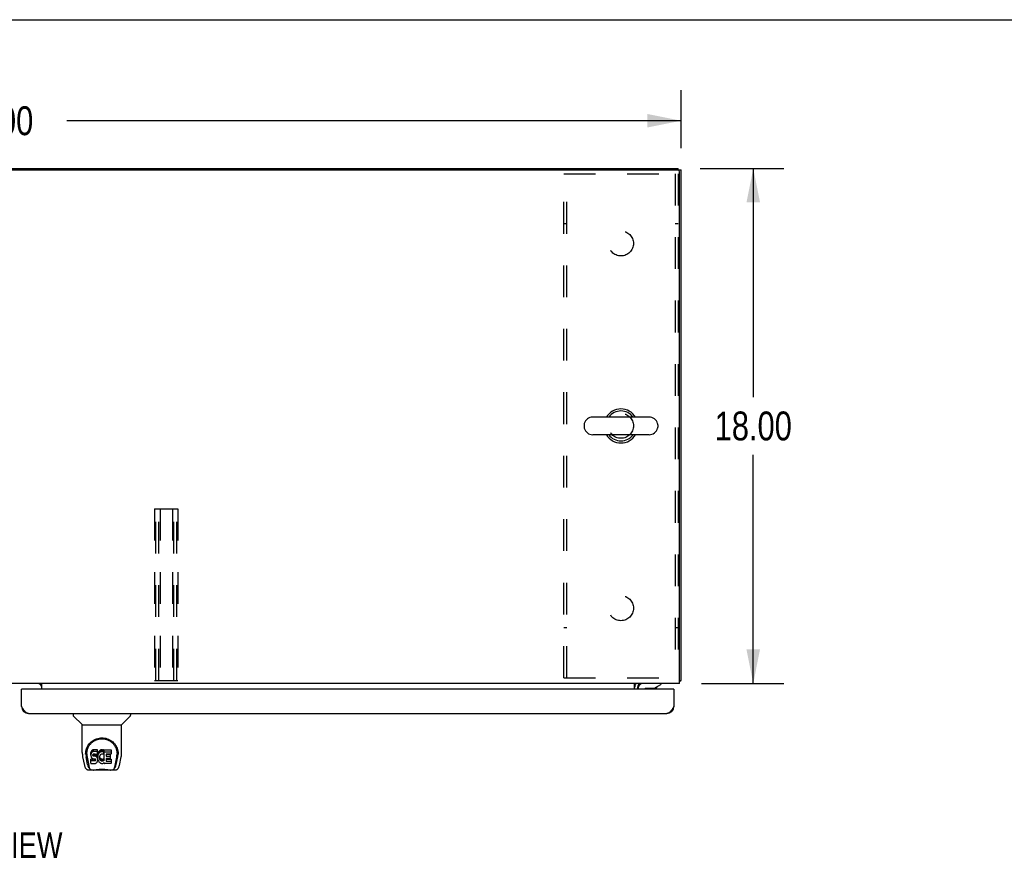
# Model space of a CAD drawing. Header units: inches. Extents: x 0 to 202, y 0 to 130.
# Tile 74 of 77: x 66 to 101, y 101 to 130. Entities that reach past the tile are written whole.
import ezdxf

# ---------------------------------------------------------------- set-up
doc = ezdxf.new("R2010")
doc.units = ezdxf.units.IN
doc.header["$LTSCALE"] = 11.091132
doc.header["$MEASUREMENT"] = 0
doc.linetypes.add('HIDDEN', pattern=[0.2, 0.1, -0.1])
doc.layers.get('0').update_dxf_attribs({"linetype": 'CONTINUOUS'})
for name, color, linetype in [('02___PRT_ALL_AXES', 7, 'CONTINUOUS'), ('DEFAULT_2', 8, 'HIDDEN'), ('DIMENSIONS', 7, 'CONTINUOUS')]:
    doc.layers.add(name, color=color, linetype=linetype)
doc.styles.get("Standard").update_dxf_attribs({"font": 'txt', "width": 0.8})
doc.dimstyles.new('DIMSTYLE_1', dxfattribs={"dimtxt": 1.008285, "dimasz": 1.186217, "dimexe": 0.09, "dimexo": 0.07, "dimgap": 0.0425, "dimtad": 0, "dimtih": 1, "dimtoh": 1, "dimzin": 4, "dimdsep": 46, "dimtxsty": 'Standard', "dimblk": '_FILLED', "dimblk1": '_FILLED', "dimblk2": '_FILLED', "dimcen": 0.09, "dimadec": 0, "dimazin": 0, "dimtfac": 1, "dimtofl": 0, "dimtmove": 0, "dimatfit": 3, "dimldrblk": '_FILLED', "dimfxl": 0, "dimtolj": 1, "dimtzin": 4, "dimarcsym": 0})

# ---------------------------------------------------------------- blocks, each defined once
blk = doc.blocks.new('_FILLED')
at = {"color": 0, "linetype": 'ByBlock'}
blk.add_solid([(0, 0), (-1, 0.2), (-1, -0.2)], dxfattribs=at)
blk = doc.blocks.new('*D1')
at = {"layer": 'DIMENSIONS', "color": 2, "linetype": 'Continuous'}
for p, q in [((41.529, 125.884), (41.529, 128.019)), ((89.529, 125.998), (89.529, 128.019)), ((41.529, 126.951), (63.008, 126.951)), ((89.529, 126.951), (68.049, 126.951))]:
    blk.add_line(p, q, dxfattribs=at)
at = {"layer": 'DIMENSIONS', "color": 2, "linetype": 'Continuous', "xscale": 1.1862172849, "yscale": 1.1862172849, "zscale": 1.1862172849, "rotation": 180}
blk.add_blockref('_FILLED', (41.529, 126.951), dxfattribs=at)
at = {"layer": 'DIMENSIONS', "color": 2, "linetype": 'Continuous', "xscale": 1.1862172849, "yscale": 1.1862172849, "zscale": 1.1862172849}
blk.add_blockref('_FILLED', (89.529, 126.951), dxfattribs=at)
at = {"layer": 'DIMENSIONS', "color": 2, "linetype": 'Continuous', "insert": (65.529, 127.455), "char_height": 1.0083, "width": 4.03314, "attachment_point": 2, "line_spacing_factor": 0.9}
blk.add_mtext('48.00', dxfattribs=at)
blk = doc.blocks.new('*D10')
at = {"layer": 'DIMENSIONS', "color": 2, "linetype": 'Continuous'}
for p, q in [((90.192, 125.282), (93.119, 125.282)), ((92.051, 125.282), (92.051, 117.29)), ((92.051, 107.282), (92.051, 115.274)), ((90.247, 107.282), (93.119, 107.282))]:
    blk.add_line(p, q, dxfattribs=at)
at = {"layer": 'DIMENSIONS', "color": 2, "linetype": 'Continuous', "xscale": 1.1862172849, "yscale": 1.1862172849, "zscale": 1.1862172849}
for p, rotation in [((92.051, 125.282), 90), ((92.051, 107.282), 270)]:
    blk.add_blockref('_FILLED', p, dxfattribs=dict(at, rotation=rotation))
at = {"layer": 'DIMENSIONS', "color": 2, "linetype": 'Continuous', "insert": (92.051, 116.786), "char_height": 1.0083, "width": 4.03314, "attachment_point": 2, "line_spacing_factor": 0.9}
blk.add_mtext('18.00', dxfattribs=at)

msp = doc.modelspace()

# ---------------------------------------------------------------- linework, layer by layer
at = {"color": 7, "linetype": 'Continuous'}
for p, q in [((0, 130.484), (201.657, 130.484)), ((41.633, 125.282), (89.425, 125.282)), ((89.425, 125.229), (89.425, 125.282)), ((89.425, 125.23), (89.529, 125.23)), ((88.412, 116.588), (86.437, 116.588)), ((86.137, 116.326), (86.137, 116.238)), ((88.712, 116.326), (88.712, 116.238)), ((88.412, 115.976), (86.437, 115.976)), ((66.486, 107.083), (66.466, 107.083)), ((88.012, 107.281), (88.046, 107.246)), ((88.03, 107.125), (88.03, 107.083)), ((88.05, 107.243), (88.05, 107.243)), ((88.579, 107.105), (88.306, 107.105)), ((88.579, 107.105), (88.818, 107.243)), ((88.682, 107.153), (88.662, 107.153)), ((88.682, 107.164), (88.682, 107.153)), ((88.818, 107.282), (88.818, 107.243)), ((89.259, 107.083), (89.279, 107.083)), ((89.477, 107.386), (89.529, 107.386)), ((68.275, 106.229), (68.275, 106.166)), ((68.584, 105.841), (68.287, 106.138)), ((69.974, 105.841), (70.271, 106.138)), ((70.283, 106.229), (70.283, 106.166)), ((68.59, 105.835), (69.968, 105.835)), ((68.59, 104.863), (68.59, 105.835)), ((69.968, 104.864), (69.968, 105.835)), ((68.605, 104.72), (68.67, 104.415)), ((68.715, 104.894), (68.714, 104.831)), ((68.777, 104.443), (68.725, 104.713)), ((68.752, 104.821), (68.752, 104.798)), ((68.761, 104.7), (68.819, 104.407)), ((68.895, 104.867), (68.893, 104.843)), ((68.893, 104.776), (68.893, 104.843)), ((68.895, 104.8), (68.893, 104.776)), ((68.893, 104.776), (68.894, 104.752)), ((68.894, 104.752), (68.898, 104.729)), ((68.9, 104.89), (68.895, 104.867)), ((68.895, 104.8), (68.895, 104.867)), ((68.9, 104.823), (68.895, 104.8)), ((68.898, 104.729), (68.906, 104.706)), ((68.909, 104.912), (68.9, 104.89)), ((68.9, 104.823), (68.9, 104.89)), ((68.909, 104.846), (68.9, 104.823)), ((68.906, 104.706), (68.919, 104.686)), ((68.923, 104.932), (68.909, 104.912)), ((68.909, 104.846), (68.909, 104.912)), ((68.923, 104.865), (68.909, 104.846)), ((68.919, 104.686), (68.935, 104.669)), ((68.931, 104.94), (68.923, 104.932)), ((68.923, 104.865), (68.923, 104.932)), ((68.931, 104.873), (68.923, 104.865)), ((68.941, 104.947), (68.931, 104.94)), ((68.931, 104.873), (68.931, 104.94)), ((68.941, 104.88), (68.931, 104.873)), ((68.935, 104.669), (68.955, 104.656)), ((68.963, 104.956), (68.941, 104.947)), ((68.941, 104.88), (68.941, 104.947)), ((68.963, 104.89), (68.941, 104.88)), ((68.955, 104.656), (68.966, 104.652)), ((68.986, 104.964), (68.963, 104.956)), ((68.963, 104.89), (68.963, 104.956)), ((68.986, 104.897), (68.963, 104.89)), ((68.964, 104.764), (68.965, 104.779)), ((68.965, 104.757), (68.964, 104.764)), ((68.965, 104.779), (68.967, 104.794)), ((68.965, 104.757), (68.965, 104.779)), ((68.967, 104.75), (68.965, 104.757)), ((68.967, 104.794), (68.97, 104.801)), ((68.967, 104.75), (68.967, 104.794)), ((68.971, 104.744), (68.967, 104.75)), ((68.97, 104.801), (68.976, 104.806)), ((68.971, 104.744), (68.971, 104.802)), ((68.978, 104.739), (68.971, 104.744)), ((68.976, 104.806), (68.99, 104.81)), ((68.978, 104.806), (68.977, 104.806)), ((68.992, 104.802), (68.978, 104.806)), ((68.978, 104.739), (68.978, 104.806)), ((68.992, 104.735), (68.978, 104.739)), ((69.126, 104.964), (68.986, 104.964)), ((68.986, 104.897), (68.986, 104.964)), ((69.126, 104.897), (68.986, 104.897)), ((68.99, 104.81), (69.005, 104.812)), ((69.016, 104.803), (68.992, 104.802)), ((68.992, 104.735), (68.992, 104.802)), ((69.016, 104.736), (68.992, 104.735)), ((69.005, 104.812), (69.118, 104.812)), ((69.04, 104.802), (69.016, 104.803)), ((69.016, 104.736), (69.016, 104.803)), ((69.04, 104.735), (69.016, 104.736)), ((69.064, 104.796), (69.04, 104.802)), ((69.04, 104.735), (69.04, 104.802)), ((69.064, 104.73), (69.04, 104.735)), ((69.074, 104.792), (69.064, 104.796)), ((69.064, 104.73), (69.064, 104.796)), ((69.074, 104.725), (69.064, 104.73)), ((69.084, 104.785), (69.074, 104.792)), ((69.074, 104.725), (69.074, 104.792)), ((69.084, 104.718), (69.074, 104.725)), ((69.102, 104.768), (69.084, 104.785)), ((69.084, 104.718), (69.084, 104.785)), ((69.102, 104.701), (69.084, 104.718)), ((69.115, 104.748), (69.102, 104.768)), ((69.102, 104.701), (69.102, 104.768)), ((69.115, 104.681), (69.102, 104.701)), ((69.124, 104.726), (69.115, 104.748)), ((69.115, 104.681), (69.115, 104.748)), ((69.124, 104.659), (69.115, 104.681)), ((69.118, 104.812), (69.123, 104.812)), ((69.123, 104.812), (69.125, 104.817)), ((69.125, 104.722), (69.124, 104.726)), ((69.124, 104.659), (69.124, 104.726)), ((69.13, 104.636), (69.124, 104.659)), ((69.125, 104.817), (69.126, 104.83)), ((69.13, 104.8), (69.125, 104.755)), ((69.125, 104.688), (69.125, 104.755)), ((69.13, 104.733), (69.125, 104.688)), ((69.125, 104.688), (69.126, 104.666)), ((69.127, 104.921), (69.126, 104.964)), ((69.126, 104.897), (69.126, 104.964)), ((69.127, 104.854), (69.126, 104.897)), ((69.126, 104.83), (69.127, 104.854)), ((69.126, 104.666), (69.129, 104.644)), ((69.127, 104.854), (69.127, 104.921)), ((69.134, 104.822), (69.13, 104.8)), ((69.13, 104.733), (69.13, 104.8)), ((69.134, 104.755), (69.13, 104.733)), ((69.14, 104.843), (69.134, 104.822)), ((69.134, 104.755), (69.134, 104.822)), ((69.14, 104.776), (69.134, 104.755)), ((69.148, 104.864), (69.14, 104.843)), ((69.14, 104.776), (69.14, 104.843)), ((69.148, 104.797), (69.14, 104.776)), ((69.159, 104.883), (69.148, 104.864)), ((69.148, 104.797), (69.148, 104.864)), ((69.159, 104.816), (69.148, 104.797)), ((69.172, 104.901), (69.159, 104.883)), ((69.159, 104.816), (69.159, 104.883)), ((69.172, 104.835), (69.159, 104.816)), ((69.187, 104.918), (69.172, 104.901)), ((69.172, 104.835), (69.172, 104.901)), ((69.187, 104.851), (69.172, 104.835)), ((69.203, 104.933), (69.187, 104.918)), ((69.187, 104.851), (69.187, 104.918)), ((69.203, 104.867), (69.187, 104.851)), ((69.198, 104.731), (69.195, 104.704)), ((69.195, 104.704), (69.195, 104.677)), ((69.195, 104.677), (69.196, 104.664)), ((69.196, 104.664), (69.196, 104.704)), ((69.196, 104.664), (69.199, 104.651)), ((69.202, 104.744), (69.198, 104.731)), ((69.198, 104.724), (69.199, 104.718)), ((69.199, 104.718), (69.209, 104.693)), ((69.199, 104.651), (69.199, 104.718)), ((69.208, 104.755), (69.202, 104.744)), ((69.221, 104.946), (69.203, 104.933)), ((69.203, 104.867), (69.203, 104.933)), ((69.221, 104.879), (69.203, 104.867)), ((69.222, 104.779), (69.208, 104.755)), ((69.209, 104.693), (69.222, 104.67)), ((69.209, 104.626), (69.209, 104.693)), ((69.242, 104.955), (69.221, 104.946)), ((69.221, 104.879), (69.221, 104.946)), ((69.242, 104.888), (69.221, 104.879)), ((69.23, 104.789), (69.222, 104.779)), ((69.222, 104.67), (69.231, 104.66)), ((69.222, 104.603), (69.222, 104.67)), ((69.241, 104.796), (69.23, 104.789)), ((69.231, 104.66), (69.241, 104.651)), ((69.231, 104.593), (69.231, 104.66)), ((69.266, 104.807), (69.241, 104.796)), ((69.264, 104.96), (69.242, 104.955)), ((69.242, 104.888), (69.242, 104.955)), ((69.264, 104.893), (69.242, 104.888)), ((69.286, 104.962), (69.264, 104.96)), ((69.264, 104.893), (69.264, 104.96)), ((69.286, 104.895), (69.264, 104.893)), ((69.279, 104.81), (69.266, 104.807)), ((69.292, 104.81), (69.279, 104.81)), ((69.286, 104.962), (69.308, 104.962)), ((69.286, 104.895), (69.286, 104.962)), ((69.308, 104.895), (69.286, 104.895)), ((69.305, 104.807), (69.292, 104.81)), ((69.318, 104.802), (69.305, 104.807)), ((69.319, 104.96), (69.308, 104.962)), ((69.308, 104.895), (69.308, 104.962)), ((69.319, 104.893), (69.308, 104.895)), ((69.33, 104.957), (69.319, 104.96)), ((69.319, 104.893), (69.319, 104.96)), ((69.33, 104.89), (69.319, 104.893)), ((69.35, 104.873), (69.324, 104.805)), ((69.329, 104.648), (69.341, 104.655)), ((69.349, 104.945), (69.33, 104.957)), ((69.33, 104.89), (69.33, 104.957)), ((69.349, 104.878), (69.33, 104.89)), ((69.341, 104.655), (69.341, 104.588)), ((69.347, 104.654), (69.359, 104.636)), ((69.349, 104.945), (69.349, 104.878)), ((69.35, 104.941), (69.35, 104.878)), ((69.359, 104.962), (69.596, 104.962)), ((69.359, 104.57), (69.359, 104.962)), ((69.359, 104.895), (69.596, 104.895)), ((69.429, 104.807), (69.429, 104.74)), ((69.596, 104.811), (69.433, 104.811)), ((69.433, 104.802), (69.565, 104.802)), ((69.433, 104.735), (69.565, 104.735)), ((69.565, 104.653), (69.435, 104.653)), ((69.569, 104.797), (69.569, 104.657)), ((69.6, 104.957), (69.6, 104.816)), ((69.74, 104.407), (69.796, 104.697)), ((69.781, 104.443), (69.834, 104.713)), ((69.796, 104.697), (69.797, 104.701)), ((69.843, 104.894), (69.844, 104.831)), ((69.85, 104.821), (69.85, 104.821)), ((69.85, 104.808), (69.85, 104.808)), ((69.888, 104.415), (69.953, 104.72)), ((68.836, 104.339), (68.829, 104.339)), ((68.835, 104.343), (68.838, 104.333)), ((68.838, 104.333), (68.838, 104.333)), ((68.895, 104.49), (68.895, 104.632)), ((68.959, 104.637), (68.9, 104.636)), ((68.9, 104.57), (68.9, 104.636)), ((68.959, 104.57), (68.9, 104.57)), ((68.9, 104.485), (69.044, 104.485)), ((69.02, 104.637), (68.959, 104.637)), ((68.959, 104.57), (68.959, 104.637)), ((69.02, 104.57), (68.959, 104.57)), ((68.966, 104.652), (68.978, 104.65)), ((68.978, 104.65), (69.025, 104.649)), ((69.035, 104.638), (69.02, 104.637)), ((69.02, 104.57), (69.02, 104.637)), ((69.035, 104.572), (69.02, 104.57)), ((69.025, 104.649), (69.033, 104.648)), ((69.033, 104.648), (69.04, 104.646)), ((69.042, 104.642), (69.035, 104.638)), ((69.035, 104.572), (69.035, 104.638)), ((69.042, 104.575), (69.035, 104.572)), ((69.04, 104.646), (69.046, 104.641)), ((69.043, 104.643), (69.042, 104.642)), ((69.042, 104.575), (69.042, 104.642)), ((69.047, 104.58), (69.042, 104.575)), ((69.044, 104.485), (69.056, 104.487)), ((69.046, 104.641), (69.051, 104.635)), ((69.047, 104.58), (69.047, 104.64)), ((69.056, 104.592), (69.047, 104.58)), ((69.051, 104.635), (69.057, 104.622)), ((69.056, 104.592), (69.056, 104.624)), ((69.059, 104.599), (69.056, 104.592)), ((69.056, 104.487), (69.067, 104.491)), ((69.057, 104.622), (69.06, 104.607)), ((69.059, 104.599), (69.059, 104.611)), ((69.06, 104.607), (69.059, 104.599)), ((69.067, 104.491), (69.087, 104.505)), ((69.087, 104.505), (69.104, 104.522)), ((69.104, 104.522), (69.111, 104.532)), ((69.111, 104.532), (69.116, 104.542)), ((69.116, 104.542), (69.125, 104.565)), ((69.125, 104.565), (69.131, 104.588)), ((69.129, 104.644), (69.134, 104.622)), ((69.133, 104.612), (69.13, 104.636)), ((69.131, 104.588), (69.133, 104.612)), ((69.133, 104.612), (69.133, 104.627)), ((69.134, 104.622), (69.141, 104.601)), ((69.141, 104.601), (69.162, 104.562)), ((69.162, 104.562), (69.175, 104.544)), ((69.175, 104.544), (69.189, 104.527)), ((69.189, 104.527), (69.206, 104.512)), ((69.199, 104.651), (69.209, 104.626)), ((69.206, 104.512), (69.224, 104.498)), ((69.209, 104.626), (69.222, 104.603)), ((69.222, 104.603), (69.231, 104.593)), ((69.224, 104.498), (69.233, 104.493)), ((69.231, 104.593), (69.241, 104.584)), ((69.233, 104.493), (69.244, 104.489)), ((69.241, 104.651), (69.252, 104.644)), ((69.241, 104.584), (69.241, 104.651)), ((69.241, 104.584), (69.252, 104.577)), ((69.244, 104.489), (69.266, 104.484)), ((69.252, 104.644), (69.265, 104.639)), ((69.252, 104.577), (69.252, 104.644)), ((69.252, 104.577), (69.265, 104.572)), ((69.265, 104.639), (69.278, 104.637)), ((69.265, 104.572), (69.265, 104.639)), ((69.265, 104.572), (69.278, 104.57)), ((69.266, 104.484), (69.288, 104.481)), ((69.278, 104.637), (69.291, 104.636)), ((69.278, 104.57), (69.278, 104.637)), ((69.278, 104.57), (69.291, 104.569)), ((69.288, 104.481), (69.31, 104.484)), ((69.291, 104.636), (69.305, 104.638)), ((69.291, 104.569), (69.291, 104.636)), ((69.291, 104.569), (69.305, 104.571)), ((69.305, 104.638), (69.317, 104.642)), ((69.305, 104.571), (69.305, 104.638)), ((69.305, 104.571), (69.317, 104.575)), ((69.31, 104.484), (69.331, 104.491)), ((69.317, 104.642), (69.329, 104.648)), ((69.317, 104.575), (69.317, 104.642)), ((69.317, 104.575), (69.329, 104.581)), ((69.329, 104.581), (69.329, 104.648)), ((69.329, 104.581), (69.341, 104.588)), ((69.331, 104.491), (69.35, 104.503)), ((69.347, 104.587), (69.359, 104.57)), ((69.361, 104.503), (69.35, 104.503)), ((69.35, 104.503), (69.35, 104.503)), ((69.361, 104.49), (69.361, 104.503)), ((69.596, 104.485), (69.365, 104.485)), ((69.43, 104.649), (69.43, 104.571)), ((69.435, 104.633), (69.596, 104.633)), ((69.435, 104.566), (69.596, 104.566)), ((69.601, 104.629), (69.601, 104.49)), ((69.72, 104.333), (69.723, 104.343)), ((69.72, 104.333), (69.72, 104.333)), ((69.729, 104.339), (69.722, 104.339)), ((68.794, 104.26), (68.996, 104.26)), ((68.881, 104.26), (68.875, 104.26)), ((68.881, 104.26), (68.88, 104.26)), ((69.572, 104.248), (68.986, 104.248)), ((69.563, 104.26), (69.764, 104.26)), ((69.679, 104.26), (69.677, 104.26))]:
    msp.add_line(p, q, dxfattribs=at)
at = {"color": 3, "linetype": 'Continuous'}
for p, q in [((41.643, 125.23), (89.414, 125.23)), ((89.477, 107.282), (89.477, 125.168)), ((89.529, 107.386), (89.529, 125.23)), ((89.477, 107.282), (41.581, 107.282)), ((66.466, 106.475), (66.466, 107.083)), ((89.259, 107.083), (66.486, 107.083)), ((67.175, 107.083), (67.175, 107.282)), ((87.904, 107.083), (87.904, 107.282)), ((88.008, 107.14), (88.008, 107.083)), ((88.048, 107.245), (88.043, 107.251)), ((88.049, 107.244), (88.048, 107.245)), ((88.05, 107.243), (88.049, 107.244)), ((89.279, 107.083), (89.279, 106.475)), ((66.713, 106.229), (89.032, 106.229))]:
    msp.add_line(p, q, dxfattribs=at)
for points in [[(88.017, 107.279), (88.015, 107.28), (88.013, 107.281), (88.011, 107.282), (88.009, 107.282), (88.008, 107.282)], [(88.043, 107.251), (88.042, 107.253), (88.041, 107.255), (88.039, 107.257), (88.037, 107.259), (88.035, 107.262), (88.033, 107.264), (88.031, 107.266), (88.029, 107.269), (88.027, 107.271), (88.024, 107.273), (88.022, 107.275), (88.019, 107.277), (88.017, 107.279)], [(88.051, 107.242), (88.051, 107.242), (88.05, 107.242), (88.05, 107.242), (88.05, 107.243)], [(89.477, 107.366), (89.479, 107.367), (89.482, 107.368), (89.486, 107.369), (89.49, 107.37), (89.494, 107.371)], [(89.494, 107.371), (89.501, 107.372), (89.505, 107.373), (89.508, 107.373), (89.511, 107.374), (89.513, 107.375), (89.516, 107.376), (89.519, 107.376), (89.521, 107.377), (89.523, 107.378), (89.524, 107.379), (89.526, 107.38), (89.527, 107.381), (89.527, 107.382), (89.528, 107.384), (89.528, 107.385), (89.529, 107.386)], [(66.713, 106.229), (66.703, 106.229), (66.694, 106.23), (66.684, 106.233), (66.675, 106.236), (66.665, 106.24), (66.656, 106.245), (66.646, 106.25), (66.637, 106.257), (66.627, 106.264), (66.618, 106.272), (66.608, 106.281), (66.599, 106.291), (66.589, 106.301), (66.58, 106.312), (66.57, 106.323), (66.561, 106.335), (66.551, 106.348), (66.542, 106.361), (66.532, 106.374), (66.523, 106.388), (66.513, 106.402), (66.504, 106.416), (66.495, 106.431), (66.485, 106.445), (66.476, 106.46), (66.466, 106.475)], [(89.279, 106.475), (89.269, 106.46), (89.26, 106.445), (89.25, 106.431), (89.241, 106.416), (89.231, 106.402), (89.222, 106.388), (89.212, 106.374), (89.203, 106.361), (89.193, 106.348), (89.184, 106.335), (89.174, 106.323), (89.165, 106.312), (89.155, 106.301), (89.146, 106.291), (89.136, 106.281), (89.127, 106.272), (89.117, 106.264), (89.108, 106.257), (89.098, 106.25), (89.089, 106.245), (89.079, 106.24), (89.07, 106.236), (89.061, 106.233), (89.051, 106.23), (89.042, 106.229), (89.032, 106.229)]]:
    msp.add_lwpolyline(points, dxfattribs=at)
at = {"color": 7, "linetype": 'Continuous'}
for points in [[(68.708, 104.821), (68.711, 104.863), (68.718, 104.915), (68.73, 104.964), (68.745, 105.011), (68.764, 105.054), (68.785, 105.095), (68.81, 105.133), (68.837, 105.169), (68.866, 105.202), (68.898, 105.233), (68.933, 105.262), (68.969, 105.287), (69.008, 105.31), (69.049, 105.331), (69.092, 105.347), (69.137, 105.361), (69.183, 105.371), (69.23, 105.377), (69.277, 105.379), (69.325, 105.377), (69.371, 105.371), (69.417, 105.362), (69.462, 105.349), (69.505, 105.332), (69.546, 105.312), (69.585, 105.29), (69.622, 105.264), (69.657, 105.236), (69.689, 105.205), (69.719, 105.172), (69.746, 105.136), (69.771, 105.098), (69.792, 105.058), (69.811, 105.015), (69.827, 104.969), (69.839, 104.92), (69.847, 104.869), (69.85, 104.821)], [(68.752, 104.821), (68.753, 104.841), (68.754, 104.865), (68.757, 104.89), (68.76, 104.913), (68.765, 104.937), (68.771, 104.96), (68.778, 104.983), (68.785, 105.005), (68.794, 105.026), (68.803, 105.047), (68.813, 105.068), (68.824, 105.087), (68.836, 105.106), (68.848, 105.124), (68.861, 105.142), (68.874, 105.158), (68.888, 105.174), (68.902, 105.189), (68.916, 105.203), (68.931, 105.217), (68.946, 105.229), (68.961, 105.241), (68.976, 105.253), (68.992, 105.263), (69.008, 105.273), (69.024, 105.282), (69.039, 105.29), (69.055, 105.298), (69.071, 105.305), (69.087, 105.312), (69.103, 105.318), (69.119, 105.323), (69.135, 105.328), (69.151, 105.332), (69.167, 105.336), (69.183, 105.339), (69.199, 105.342), (69.215, 105.344), (69.231, 105.346), (69.246, 105.347), (69.262, 105.348), (69.278, 105.348), (69.294, 105.348), (69.31, 105.347), (69.326, 105.346), (69.342, 105.344), (69.358, 105.342), (69.374, 105.339), (69.39, 105.336), (69.406, 105.333), (69.422, 105.328), (69.438, 105.324), (69.454, 105.318), (69.47, 105.312), (69.486, 105.306), (69.502, 105.299), (69.518, 105.291), (69.534, 105.282), (69.55, 105.273), (69.565, 105.264), (69.581, 105.253), (69.596, 105.242), (69.611, 105.23), (69.626, 105.217), (69.641, 105.204), (69.656, 105.19), (69.67, 105.175), (69.684, 105.159), (69.697, 105.142), (69.71, 105.125), (69.722, 105.107), (69.734, 105.088), (69.745, 105.068), (69.755, 105.048), (69.764, 105.027), (69.773, 105.005), (69.78, 104.983), (69.787, 104.96), (69.793, 104.937), (69.798, 104.914), (69.801, 104.89), (69.804, 104.866), (69.806, 104.841), (69.806, 104.821)], [(68.59, 104.863), (68.591, 104.836), (68.594, 104.794), (68.599, 104.752), (68.605, 104.72)], [(68.708, 104.808), (68.708, 104.813), (68.708, 104.821)], [(68.752, 104.798), (68.752, 104.782), (68.754, 104.753), (68.757, 104.725), (68.761, 104.7)], [(69.797, 104.701), (69.798, 104.704), (69.798, 104.707), (69.799, 104.71), (69.799, 104.713), (69.8, 104.716), (69.8, 104.719), (69.801, 104.723), (69.801, 104.726), (69.802, 104.73), (69.802, 104.734), (69.802, 104.737), (69.803, 104.741), (69.803, 104.745), (69.804, 104.749), (69.804, 104.753), (69.804, 104.758), (69.805, 104.762), (69.805, 104.767), (69.805, 104.771), (69.806, 104.776), (69.806, 104.781), (69.806, 104.786), (69.806, 104.791), (69.806, 104.796), (69.806, 104.821)], [(69.85, 104.821), (69.85, 104.813), (69.85, 104.808)], [(69.953, 104.72), (69.959, 104.751), (69.964, 104.793), (69.967, 104.836), (69.968, 104.864)], [(68.67, 104.415), (68.674, 104.4), (68.679, 104.379), (68.685, 104.36), (68.691, 104.344), (68.698, 104.329), (68.705, 104.316), (68.714, 104.303), (68.723, 104.292), (68.734, 104.282), (68.746, 104.274), (68.76, 104.267), (68.775, 104.262), (68.79, 104.26), (68.794, 104.26)], [(68.819, 104.407), (68.821, 104.396), (68.824, 104.382), (68.827, 104.368), (68.831, 104.356), (68.835, 104.343)], [(68.838, 104.333), (68.844, 104.32), (68.85, 104.308), (68.856, 104.297), (68.863, 104.288), (68.87, 104.28), (68.878, 104.273), (68.887, 104.267), (68.897, 104.263), (68.907, 104.261), (68.915, 104.26)], [(68.9, 104.636), (68.899, 104.636), (68.899, 104.636), (68.899, 104.636), (68.898, 104.636), (68.898, 104.636), (68.897, 104.636), (68.897, 104.635), (68.897, 104.635), (68.896, 104.635), (68.896, 104.634), (68.896, 104.634), (68.896, 104.633), (68.895, 104.633), (68.895, 104.632)], [(68.9, 104.57), (68.899, 104.57), (68.899, 104.57), (68.899, 104.569), (68.898, 104.569), (68.898, 104.569), (68.897, 104.569), (68.897, 104.568), (68.897, 104.568), (68.896, 104.568), (68.896, 104.567), (68.896, 104.567), (68.896, 104.566), (68.895, 104.566), (68.895, 104.565)], [(69.643, 104.26), (69.651, 104.261), (69.661, 104.263), (69.671, 104.267), (69.68, 104.273), (69.688, 104.28), (69.695, 104.288), (69.702, 104.297), (69.708, 104.308), (69.714, 104.32), (69.72, 104.333)], [(69.723, 104.343), (69.727, 104.356), (69.731, 104.368), (69.734, 104.382), (69.737, 104.396), (69.74, 104.407)], [(69.764, 104.26), (69.778, 104.261), (69.792, 104.265), (69.804, 104.27), (69.816, 104.276), (69.826, 104.284), (69.836, 104.293), (69.844, 104.303), (69.852, 104.314), (69.858, 104.325), (69.864, 104.338), (69.87, 104.351), (69.875, 104.367), (69.88, 104.384), (69.885, 104.403), (69.888, 104.415)], [(68.996, 104.26), (69.016, 104.261), (69.038, 104.262), (69.062, 104.264), (69.086, 104.267), (69.112, 104.27), (69.139, 104.273), (69.166, 104.276), (69.194, 104.278), (69.223, 104.28), (69.253, 104.281), (69.282, 104.281), (69.311, 104.281), (69.34, 104.279), (69.369, 104.278), (69.396, 104.275), (69.423, 104.272), (69.449, 104.27), (69.475, 104.267), (69.498, 104.264), (69.521, 104.262), (69.543, 104.261), (69.563, 104.26)], [(68.996, 104.26), (69.018, 104.261), (69.044, 104.262), (69.072, 104.265), (69.1, 104.268), (69.129, 104.271), (69.158, 104.273), (69.187, 104.276), (69.218, 104.278), (69.248, 104.279), (69.279, 104.279), (69.309, 104.279), (69.339, 104.278), (69.37, 104.276), (69.399, 104.273), (69.429, 104.271), (69.458, 104.268), (69.486, 104.265), (69.513, 104.262), (69.54, 104.261), (69.563, 104.26)]]:
    msp.add_lwpolyline(points, dxfattribs=at)
at = {"color": 3, "linetype": 'Continuous'}
for centre, radius, start, end in [((89.414, 125.168), 0.0625, 0, 90), ((66.486, 107.063), 0.02, 90, 180), ((67.032, 107.14), 0.142, 0, 90), ((88.15, 107.14), 0.142, 90, 180), ((89.259, 107.063), 0.02, 0, 90), ((66.713, 106.475), 0.246, 180, 270), ((89.032, 106.475), 0.246, 270, 360)]:
    msp.add_arc(centre, radius, start, end, dxfattribs=at)
at = {"color": 7, "linetype": 'Continuous'}
for centre, radius, start, end in [((87.425, 116.282), 0.595, 30.9739, 149.0261), ((87.425, 116.282), 0.523, 35.8102, 144.1898), ((86.281, 116.326), 0.144, 164.3697, 180), ((86.437, 116.282), 0.306, 90, 164.3697), ((88.412, 116.282), 0.306, 15.6303, 90), ((88.568, 116.326), 0.144, 0, 15.6303), ((86.281, 116.238), 0.144, 180, 195.6303), ((86.437, 116.282), 0.306, 195.6303, 270), ((88.412, 116.282), 0.306, 270, 344.3697), ((88.568, 116.238), 0.144, 344.3697, 360), ((87.425, 116.282), 0.595, 210.9739, 329.0261), ((87.425, 116.282), 0.523, 215.8091, 324.1909), ((88.15, 107.14), 0.246, 144.6736, 180), ((88.188, 107.125), 0.157, 90, 180), ((88.306, 107.007), 0.0984, 90, 129.3648), ((88.36, 107.168), 0.116, 217.5313, 227.2803), ((88.567, 107.168), 0.116, 312.7197, 352.413), ((68.314, 106.166), 0.0394, 180, 225), ((70.244, 106.166), 0.0394, 315, 360), ((68.598, 105.855), 0.0197, 225, 262.5), ((69.96, 105.855), 0.0197, 277.5, 315), ((68.986, 104.268), 0.0197, 203.607, 270), ((69.572, 104.268), 0.0197, 270, 336.393)]:
    msp.add_arc(centre, radius, start, end, dxfattribs=at)
for centre, major_axis, ratio, start_param, end_param in [((69.279, 104.821), (0, 0.565), 0.999848, 1.129542, 1.76365), ((69.279, 104.821), (0, 0.565), 0.999848, 4.519536, 5.157611), ((69.32, 104.806), (0, 0.00448), 1, -3.557718, -1.937287), ((69.343, 104.651), (0.00448, 0), 1, 1.570796, 2.222579), ((69.343, 104.651), (0, 0.00448), 1, -0.975826, 0), ((69.346, 104.941), (0.00448, 0), 1, 0.003891, 0.905353), ((69.346, 104.874), (0.00448, 0), 1, 0.003842, 0.905353), ((69.346, 104.874), (0, 0.00448), 1, -1.937287, -1.566955), ((69.433, 104.807), (0, 0.00448), 1, 0, 1.570796), ((69.433, 104.806), (0.00448, 0), 1, 3.535633, 4.712389), ((69.433, 104.74), (0, 0.00448), 1, 1.570796, 3.141593), ((69.435, 104.649), (0, 0.00448), 1, 0, 1.570796), ((69.565, 104.797), (0, 0.00448), 1, -1.570796, 0), ((69.565, 104.731), (0, 0.00448), 1, -1.570796, 0), ((69.565, 104.657), (0, 0.00448), 1, -3.141593, -1.570796), ((69.596, 104.957), (0, 0.00448), 1, -1.570796, 0), ((69.596, 104.89), (0, 0.00448), 1, -1.570796, 0), ((69.596, 104.816), (0, 0.00448), 1, -3.141593, -1.570796), ((68.835, 104.693), (0.007, 0.354), 0.213027, -3.923008, -3.13761), ((68.9, 104.49), (0, 0.00483), 1, 1.570796, 3.141593), ((69.343, 104.585), (0.00448, 0), 1, 0.594971, 2.222579), ((69.365, 104.49), (0, 0.00448), 1, 1.570796, 3.141593), ((69.435, 104.638), (0, 0.00448), 1, 1.570796, 3.141593), ((69.435, 104.571), (0, 0.00448), 1, 1.570796, 3.141593), ((69.596, 104.629), (0.00448, 0), 1, 0, 1.570796), ((69.596, 104.562), (0, 0.00448), 1, -1.570796, 0), ((69.596, 104.49), (0, 0.00448), 1, -3.141593, -1.570796), ((69.723, 104.693), (-0.007, 0.354), 0.213027, -3.145575, -2.360177)]:
    msp.add_ellipse(centre, major_axis=major_axis, ratio=ratio, start_param=start_param, end_param=end_param, dxfattribs=at)
at = {"layer": '02___PRT_ALL_AXES', "color": 8, "linetype": 'HIDDEN'}
for centre in [(87.425, 122.662), (87.425, 116.287), (87.425, 109.912)]:
    msp.add_circle(centre, 0.438, dxfattribs=at)
at = {"layer": 'DEFAULT_2', "color": 8, "linetype": 'HIDDEN'}
for p, q in [((85.425, 125.1), (89.425, 125.1)), ((85.425, 107.475), (85.425, 125.1)), ((85.529, 107.475), (85.529, 125.1)), ((89.321, 125.1), (89.321, 107.475)), ((89.425, 125.1), (89.425, 107.475)), ((85.529, 123.35), (85.425, 123.35)), ((89.425, 123.35), (89.321, 123.35)), ((71.122, 113.386), (71.935, 113.386)), ((71.122, 113.386), (71.122, 107.386)), ((71.162, 107.386), (71.162, 113.386)), ((71.27, 107.386), (71.27, 113.386)), ((71.31, 113.386), (71.31, 107.386)), ((71.747, 113.386), (71.747, 107.386)), ((71.787, 107.386), (71.787, 113.386)), ((71.895, 107.386), (71.895, 113.386)), ((71.935, 113.386), (71.935, 107.386)), ((85.529, 109.225), (85.425, 109.225)), ((89.425, 109.225), (89.321, 109.225)), ((85.425, 107.475), (89.425, 107.475)), ((71.122, 107.386), (71.935, 107.386))]:
    msp.add_line(p, q, dxfattribs=at)

# ---------------------------------------------------------------- texts
at = {"layer": 'DIMENSIONS', "color": 2, "linetype": 'Continuous', "insert": (65.572, 102.073), "char_height": 0.8897, "width": 5.69384, "attachment_point": 2, "line_spacing_factor": 0.9}
msp.add_mtext('TOP VIEW', dxfattribs=at)

# ---------------------------------------------------------------- dimensions: what is measured, and where the dimension line sits
at = {"layer": 'DIMENSIONS', "color": 2, "linetype": 'Continuous'}
dim = msp.add_linear_dim(base=(89.529, 126.951), p1=(41.529, 125.814), p2=(89.529, 128.089), dimstyle='DIMSTYLE_1', dxfattribs=at)
dim.commit()
dim.dimension.update_dxf_attribs({"geometry": '*D1', "text_midpoint": (65.529, 126.951), "dimtype": 160})
dim = msp.add_linear_dim(base=(92.051, 125.282), p1=(90.177, 107.282), p2=(90.122, 125.282), angle=90, dimstyle='DIMSTYLE_1', dxfattribs=at)
dim.commit()
dim.dimension.update_dxf_attribs({"geometry": '*D10', "text_midpoint": (92.051, 116.282), "dimtype": 160})

doc.saveas('drawing.dxf')
